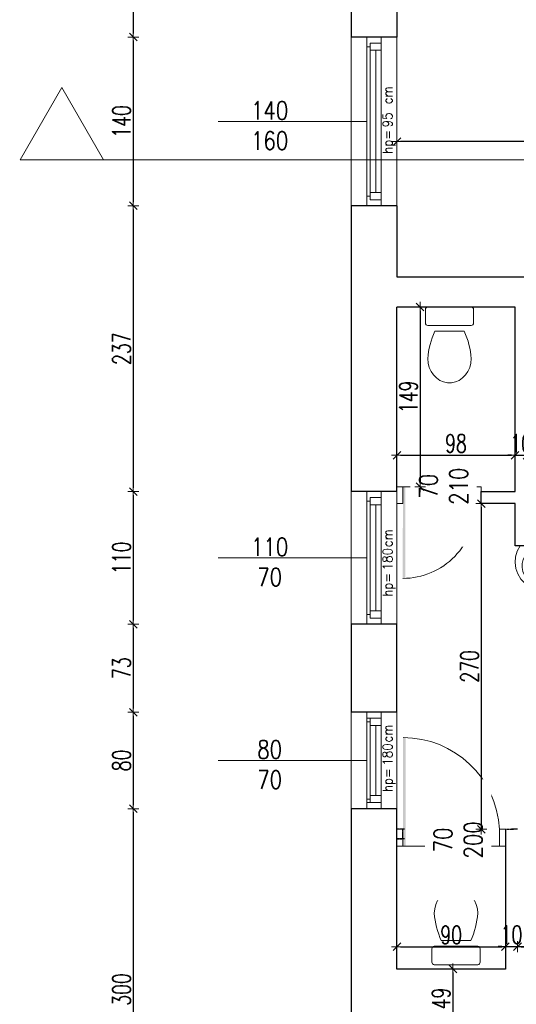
# Model space of a CAD drawing. Header units: millimetres. Extents: x 0 to 111311, y -48878 to -25280.
# Tile 89 of 244: x 75994 to 76405, y -30083 to -29266. Entities that reach past the tile are written whole.
import ezdxf

# ---------------------------------------------------------------- set-up
doc = ezdxf.new("R2010")
doc.units = ezdxf.units.MM
doc.linetypes.add('STRICHPUNKT', pattern=[0.5, 0.35, -0.05, 0.05, -0.05])
doc.layers.get('Defpoints').update_dxf_attribs({"color": 30})
for name, color, linetype, lineweight in [('0_meble', 8, 'Continuous', 9), ('J opisy', 7, 'Continuous', 9), ('J stolarka_okna', 144, 'Continuous', 0), ('J wymiary', 1, 'Continuous', 9), ('OPIS', 7, 'Continuous', 5), ('sciany', 252, 'Continuous', 30)]:
    doc.layers.add(name, color=color, linetype=linetype, lineweight=lineweight)
doc.styles.add('ADESK2', font='simplex', dxfattribs={"width": 0.7})
doc.styles.add('MtXpl_simplex_shx', font='simplex.shx')
doc.styles.get("Standard").update_dxf_attribs({"font": 'arial.ttf'})
doc.dimstyles.new('1-100', dxfattribs={"dimscale": 1.5, "dimtxt": 10, "dimasz": 2, "dimexe": 1, "dimexo": 1, "dimgap": 1.5, "dimtad": 1, "dimdec": 0, "dimrnd": 0.5, "dimdsep": 46, "dimtxsty": 'ADESK2', "dimblk": 'wymiar', "dimcen": -1, "dimdle": 5, "dimse1": 1, "dimse2": 1, "dimclrd": 256, "dimclre": 256, "dimclrt": 256, "dimadec": 0, "dimazin": 0, "dimtfac": 1, "dimtdec": 0, "dimtix": 1, "dimtmove": 0, "dimatfit": 3, "dimfxl": 20, "dimfxlon": 1, "dimtolj": 1, "dimtzin": 0, "dimarcsym": 0})

# ---------------------------------------------------------------- blocks, each defined once
blk = doc.blocks.new('muszla04')
blk.add_lwpolyline([(0, 40), (11.23, 40, -0.414214), (13.23, 38), (13.23, 2, -0.414214), (11.23, 0), (0, 0, -0.414214), (-2, 2), (-2, 38, -0.414214)], format="xyb", close=True)
at = {"flags": 128}
blk.add_lwpolyline([(40.7, 2), (44.4, 2.31), (47.98, 3.22), (51.31, 4.7), (54.27, 6.7), (56.78, 9.15), (58.74, 11.98), (60.08, 15.07), (60.76, 18.34), (60.76, 21.66), (60.08, 24.93), (58.74, 28.02), (56.78, 30.85), (54.27, 33.3), (51.31, 35.3), (47.98, 36.78), (44.4, 37.69), (40.7, 38)], dxfattribs=at)
blk.add_lwpolyline([(17.92, 32.21), (17.92, 7.79)])
for centre, start, end in [((45.81, -29.75), 94.30913, 114.23108), ((45.81, 69.75), 245.76892, 265.69087)]:
    blk.add_arc(centre, 67.95, start, end)
blk = doc.blocks.new('umywal04')
at = {"flags": 128}
for points in [[(0, 0), (-2.35, -4.36), (-3.75, -9.05), (-4.13, -13.9), (-3.49, -18.73), (-1.85, -23.35), (0.74, -27.6), (4.16, -31.32), (8.31, -34.36), (13.02, -36.62), (18.11, -38.01), (23.4, -38.48), (28.69, -38.01), (33.78, -36.62), (38.49, -34.36), (42.63, -31.32), (46.06, -27.6), (48.64, -23.35), (50.29, -18.73), (50.93, -13.9), (50.55, -9.05), (49.15, -4.36), (46.8, 0)], [(4.27, -8.38), (2.67, -11.42), (1.79, -14.65), (1.67, -17.95), (2.32, -21.21), (3.71, -24.31), (5.79, -27.15), (8.49, -29.63), (11.71, -31.65), (15.34, -33.15), (19.25, -34.07), (23.31, -34.38), (27.36, -34.07), (31.27, -33.15), (34.91, -31.65), (38.13, -29.63), (40.82, -27.15), (42.9, -24.31), (44.29, -21.21), (44.94, -17.95), (44.82, -14.65), (43.95, -11.42), (42.34, -8.38)]]:
    blk.add_lwpolyline(points, dxfattribs=at)
for points in [[(0, 0), (46.8, 0)], [(4.27, -8.38), (42.34, -8.38)]]:
    blk.add_lwpolyline(points)
for centre, radius in [((19.34, -3.97), 1.56), ((28.33, -3.97), 1.56), ((23.48, -13.91), 2.54)]:
    blk.add_circle(centre, radius)
blk = doc.blocks.new('wymiar')
for p, q in [((1.5, 0), (-1.5, 0)), ((1.06, 1.06), (-1.06, -1.06)), ((0, 1.5), (0, -1.5))]:
    blk.add_line(p, q)
blk = doc.blocks.new('*D2715')
at = {"layer": 'Defpoints', "color": 0, "ltscale": 4}
for p in [(76496.27, -30034.76), (76406.27, -30053.28), (76496.27, -30053.28)]:
    blk.add_point(p, dxfattribs=at)
at = {"layer": 'J wymiary', "lineweight": -2}
blk.add_line((76409.27, -30034.76), (76493.27, -30034.76), dxfattribs=at)
at = {"layer": 'J wymiary', "lineweight": -2, "ltscale": 4, "xscale": 3, "yscale": 3, "zscale": 3, "rotation": 180}
blk.add_blockref('wymiar', (76406.27, -30034.76), dxfattribs=at)
at = {"layer": 'J wymiary', "lineweight": -2, "ltscale": 4, "xscale": 3, "yscale": 3, "zscale": 3}
blk.add_blockref('wymiar', (76496.27, -30034.76), dxfattribs=at)
at = {"layer": 'J wymiary', "ltscale": 4, "insert": (76451.27, -30025.01), "char_height": 15, "attachment_point": 5, "style": 'ADESK2'}
blk.add_mtext('\\A1;90', dxfattribs=at)
blk = doc.blocks.new('*D2716')
at = {"layer": 'Defpoints', "color": 0, "ltscale": 4}
for p in [(76406.27, -29945.28), (76404.27, -30053.28), (76433.55, -30053.28)]:
    blk.add_point(p, dxfattribs=at)
at = {"layer": 'J wymiary', "lineweight": -2}
blk.add_line((76433.55, -29948.28), (76433.55, -30050.28), dxfattribs=at)
at = {"layer": 'J wymiary', "lineweight": -2, "ltscale": 4, "xscale": 3, "yscale": 3, "zscale": 3}
for p, rotation in [((76433.55, -29945.28), 90), ((76433.55, -30053.28), 270)]:
    blk.add_blockref('wymiar', p, dxfattribs=dict(at, rotation=rotation))
at = {"layer": 'J wymiary', "ltscale": 4, "insert": (76423.8, -29999.28), "char_height": 15, "attachment_point": 5, "rotation": 90, "style": 'ADESK2'}
blk.add_mtext('\\A1;108', dxfattribs=at)
blk = doc.blocks.new('*D2717')
at = {"layer": 'Defpoints', "color": 0, "ltscale": 4}
for p in [(76396.27, -30034.76), (76306.27, -30053.28), (76396.27, -30053.28)]:
    blk.add_point(p, dxfattribs=at)
at = {"layer": 'J wymiary', "lineweight": -2}
blk.add_line((76309.27, -30034.76), (76393.27, -30034.76), dxfattribs=at)
at = {"layer": 'J wymiary', "lineweight": -2, "ltscale": 4, "xscale": 3, "yscale": 3, "zscale": 3, "rotation": 180}
blk.add_blockref('wymiar', (76306.27, -30034.76), dxfattribs=at)
at = {"layer": 'J wymiary', "lineweight": -2, "ltscale": 4, "xscale": 3, "yscale": 3, "zscale": 3}
blk.add_blockref('wymiar', (76396.27, -30034.76), dxfattribs=at)
at = {"layer": 'J wymiary', "ltscale": 4, "insert": (76351.27, -30025.01), "char_height": 15, "attachment_point": 5, "style": 'ADESK2'}
blk.add_mtext('\\A1;90', dxfattribs=at)
blk = doc.blocks.new('*D2724')
at = {"layer": 'Defpoints', "color": 0, "ltscale": 4}
for p in [(76396.27, -30034.76), (76406.27, -30034.59), (76406.27, -30034.76)]:
    blk.add_point(p, dxfattribs=at)
at = {"layer": 'J wymiary', "lineweight": -2}
for p, q in [((76393.27, -30034.59), (76390.27, -30034.59)), ((76396.27, -30034.59), (76406.27, -30034.59)), ((76409.27, -30034.59), (76412.27, -30034.59))]:
    blk.add_line(p, q, dxfattribs=at)
at = {"layer": 'J wymiary', "lineweight": -2, "ltscale": 4, "xscale": 3, "yscale": 3, "zscale": 3}
blk.add_blockref('wymiar', (76396.27, -30034.59), dxfattribs=at)
at = {"layer": 'J wymiary', "lineweight": -2, "ltscale": 4, "xscale": 3, "yscale": 3, "zscale": 3, "rotation": 180}
blk.add_blockref('wymiar', (76406.27, -30034.59), dxfattribs=at)
at = {"layer": 'J wymiary', "ltscale": 4, "insert": (76401.27, -30024.84), "char_height": 15, "attachment_point": 5, "style": 'ADESK2'}
blk.add_mtext('\\A1;10', dxfattribs=at)
blk = doc.blocks.new('*D2728')
at = {"layer": 'Defpoints', "color": 0, "ltscale": 4}
for p in [(76404.27, -29667.28), (76376.27, -29937.28), (76404.27, -29937.28)]:
    blk.add_point(p, dxfattribs=at)
at = {"layer": 'J wymiary', "lineweight": -2}
blk.add_line((76376.27, -29670.28), (76376.27, -29934.28), dxfattribs=at)
at = {"layer": 'J wymiary', "lineweight": -2, "ltscale": 4, "xscale": 3, "yscale": 3, "zscale": 3}
for p, rotation in [((76376.27, -29667.28), 90), ((76376.27, -29937.28), 270)]:
    blk.add_blockref('wymiar', p, dxfattribs=dict(at, rotation=rotation))
at = {"layer": 'J wymiary', "ltscale": 4, "insert": (76366.52, -29802.28), "char_height": 15, "attachment_point": 5, "rotation": 90, "style": 'ADESK2'}
blk.add_mtext('\\A1;270', dxfattribs=at)
blk = doc.blocks.new('*D2729')
at = {"layer": 'Defpoints', "color": 0, "ltscale": 4}
for p in [(76306.27, -29504.28), (76306.27, -29653.28), (76325.57, -29653.28)]:
    blk.add_point(p, dxfattribs=at)
at = {"layer": 'J wymiary', "lineweight": -2}
blk.add_line((76325.57, -29507.28), (76325.57, -29650.28), dxfattribs=at)
at = {"layer": 'J wymiary', "lineweight": -2, "ltscale": 4, "xscale": 3, "yscale": 3, "zscale": 3}
for p, rotation in [((76325.57, -29504.28), 90), ((76325.57, -29653.28), 270)]:
    blk.add_blockref('wymiar', p, dxfattribs=dict(at, rotation=rotation))
at = {"layer": 'J wymiary', "ltscale": 4, "insert": (76315.82, -29578.78), "char_height": 15, "attachment_point": 5, "rotation": 90, "style": 'ADESK2'}
blk.add_mtext('\\A1;149', dxfattribs=at)
blk = doc.blocks.new('*D2730')
at = {"layer": 'Defpoints', "color": 0, "ltscale": 4}
for p in [(76404.27, -29627.14), (76306.27, -29653.28), (76404.27, -29653.28)]:
    blk.add_point(p, dxfattribs=at)
at = {"layer": 'J wymiary', "lineweight": -2}
blk.add_line((76309.27, -29627.14), (76401.27, -29627.14), dxfattribs=at)
at = {"layer": 'J wymiary', "lineweight": -2, "ltscale": 4, "xscale": 3, "yscale": 3, "zscale": 3, "rotation": 180}
blk.add_blockref('wymiar', (76306.27, -29627.14), dxfattribs=at)
at = {"layer": 'J wymiary', "lineweight": -2, "ltscale": 4, "xscale": 3, "yscale": 3, "zscale": 3}
blk.add_blockref('wymiar', (76404.27, -29627.14), dxfattribs=at)
at = {"layer": 'J wymiary', "ltscale": 4, "insert": (76355.27, -29617.39), "char_height": 15, "attachment_point": 5, "style": 'ADESK2'}
blk.add_mtext('\\A1;98', dxfattribs=at)
blk = doc.blocks.new('*D2731')
at = {"layer": 'Defpoints', "color": 0, "ltscale": 4}
for p in [(76404.27, -29627.14), (76414.27, -29627.14), (76414.27, -29627.14)]:
    blk.add_point(p, dxfattribs=at)
at = {"layer": 'J wymiary', "lineweight": -2}
for p, q in [((76401.27, -29627.14), (76398.27, -29627.14)), ((76404.27, -29627.14), (76414.27, -29627.14)), ((76417.27, -29627.14), (76420.27, -29627.14))]:
    blk.add_line(p, q, dxfattribs=at)
at = {"layer": 'J wymiary', "lineweight": -2, "ltscale": 4, "xscale": 3, "yscale": 3, "zscale": 3}
blk.add_blockref('wymiar', (76404.27, -29627.14), dxfattribs=at)
at = {"layer": 'J wymiary', "lineweight": -2, "ltscale": 4, "xscale": 3, "yscale": 3, "zscale": 3, "rotation": 180}
blk.add_blockref('wymiar', (76414.27, -29627.14), dxfattribs=at)
at = {"layer": 'J wymiary', "ltscale": 4, "insert": (76409.27, -29617.39), "char_height": 15, "attachment_point": 5, "style": 'ADESK2'}
blk.add_mtext('\\A1;10', dxfattribs=at)
blk = doc.blocks.new('*D2743')
at = {"layer": 'Defpoints', "color": 0, "ltscale": 4}
for p in [(76352.68, -30053.28), (76352.68, -30102.28), (76352.68, -30102.28)]:
    blk.add_point(p, dxfattribs=at)
at = {"layer": 'J wymiary', "lineweight": -2}
blk.add_line((76352.68, -30056.28), (76352.68, -30099.28), dxfattribs=at)
at = {"layer": 'J wymiary', "lineweight": -2, "ltscale": 4, "xscale": 3, "yscale": 3, "zscale": 3}
for p, rotation in [((76352.68, -30053.28), 90), ((76352.68, -30102.28), 270)]:
    blk.add_blockref('wymiar', p, dxfattribs=dict(at, rotation=rotation))
at = {"layer": 'J wymiary', "ltscale": 4, "insert": (76342.93, -30077.78), "char_height": 15, "attachment_point": 5, "rotation": 90, "style": 'ADESK2'}
blk.add_mtext('\\A1;49', dxfattribs=at)
blk = doc.blocks.new('*D2752')
at = {"layer": 'Defpoints', "color": 0, "ltscale": 4}
for p in [(76306.27, -29367.01), (76306.27, -29367.01), (76769.27, -29367.01)]:
    blk.add_point(p, dxfattribs=at)
at = {"layer": 'J wymiary', "lineweight": -2}
blk.add_line((76766.27, -29367.01), (76309.27, -29367.01), dxfattribs=at)
at = {"layer": 'J wymiary', "lineweight": -2, "ltscale": 4, "xscale": 3, "yscale": 3, "zscale": 3, "rotation": 180}
blk.add_blockref('wymiar', (76306.27, -29367.01), dxfattribs=at)
at = {"layer": 'J wymiary', "lineweight": -2, "ltscale": 4, "xscale": 3, "yscale": 3, "zscale": 3}
blk.add_blockref('wymiar', (76769.27, -29367.01), dxfattribs=at)
at = {"layer": 'J wymiary', "ltscale": 4, "insert": (76537.77, -29357.26), "char_height": 15, "attachment_point": 5, "style": 'ADESK2'}
blk.add_mtext('\\A1;463', dxfattribs=at)
blk = doc.blocks.new('*D2837')
at = {"layer": 'Defpoints', "color": 0, "ltscale": 4}
for p in [(81646.5, -27117.45), (76276.27, -27461.28), (81646.5, -30494.43)]:
    blk.add_point(p, dxfattribs=at)
at = {"layer": 'J wymiary', "lineweight": -2}
blk.add_line((76279.27, -27117.45), (81643.5, -27117.45), dxfattribs=at)
at = {"layer": 'J wymiary', "lineweight": -2, "ltscale": 4, "xscale": 3, "yscale": 3, "zscale": 3, "rotation": 180}
blk.add_blockref('wymiar', (76276.27, -27117.45), dxfattribs=at)
at = {"layer": 'J wymiary', "lineweight": -2, "ltscale": 4, "xscale": 3, "yscale": 3, "zscale": 3}
blk.add_blockref('wymiar', (81646.5, -27117.45), dxfattribs=at)
at = {"layer": 'J wymiary', "ltscale": 4, "insert": (78961.39, -27107.7), "char_height": 15, "attachment_point": 5, "style": 'ADESK2'}
blk.add_mtext('\\A1;5370', dxfattribs=at)
blk = doc.blocks.new('*D2909')
at = {"layer": 'Defpoints', "color": 0, "ltscale": 4}
for p in [(76281.27, -29218.28), (76087.77, -29280.28), (76281.27, -29280.28)]:
    blk.add_point(p, dxfattribs=at)
at = {"layer": 'J wymiary', "lineweight": -2}
blk.add_line((76087.77, -29221.28), (76087.77, -29277.28), dxfattribs=at)
at = {"layer": 'J wymiary', "lineweight": -2, "ltscale": 4, "xscale": 3, "yscale": 3, "zscale": 3}
for p, rotation in [((76087.77, -29218.28), 90), ((76087.77, -29280.28), 270)]:
    blk.add_blockref('wymiar', p, dxfattribs=dict(at, rotation=rotation))
at = {"layer": 'J wymiary', "ltscale": 4, "insert": (76078.02, -29249.28), "char_height": 15, "attachment_point": 5, "rotation": 90, "style": 'ADESK2'}
blk.add_mtext('\\A1;62', dxfattribs=at)
blk = doc.blocks.new('*D2910')
at = {"layer": 'Defpoints', "color": 0, "ltscale": 4}
for p in [(76281.27, -29280.28), (76087.77, -29420.28), (76281.08, -29420.28)]:
    blk.add_point(p, dxfattribs=at)
at = {"layer": 'J wymiary', "lineweight": -2}
blk.add_line((76087.77, -29283.28), (76087.77, -29417.28), dxfattribs=at)
at = {"layer": 'J wymiary', "lineweight": -2, "ltscale": 4, "xscale": 3, "yscale": 3, "zscale": 3}
for p, rotation in [((76087.77, -29280.28), 90), ((76087.77, -29420.28), 270)]:
    blk.add_blockref('wymiar', p, dxfattribs=dict(at, rotation=rotation))
at = {"layer": 'J wymiary', "ltscale": 4, "insert": (76078.02, -29350.28), "char_height": 15, "attachment_point": 5, "rotation": 90, "style": 'ADESK2'}
blk.add_mtext('\\A1;140', dxfattribs=at)
blk = doc.blocks.new('*D2911')
at = {"layer": 'Defpoints', "color": 0, "ltscale": 4}
for p in [(76281.08, -29420.28), (76087.77, -29657.28), (76283.34, -29657.28)]:
    blk.add_point(p, dxfattribs=at)
at = {"layer": 'J wymiary', "lineweight": -2}
blk.add_line((76087.77, -29423.28), (76087.77, -29654.28), dxfattribs=at)
at = {"layer": 'J wymiary', "lineweight": -2, "ltscale": 4, "xscale": 3, "yscale": 3, "zscale": 3}
for p, rotation in [((76087.77, -29420.28), 90), ((76087.77, -29657.28), 270)]:
    blk.add_blockref('wymiar', p, dxfattribs=dict(at, rotation=rotation))
at = {"layer": 'J wymiary', "ltscale": 4, "insert": (76078.02, -29538.78), "char_height": 15, "attachment_point": 5, "rotation": 90, "style": 'ADESK2'}
blk.add_mtext('\\A1;237', dxfattribs=at)
blk = doc.blocks.new('*D2912')
at = {"layer": 'Defpoints', "color": 0, "ltscale": 4}
for p in [(76283.34, -29657.28), (76087.77, -29767.28), (76286.29, -29767.28)]:
    blk.add_point(p, dxfattribs=at)
at = {"layer": 'J wymiary', "lineweight": -2}
blk.add_line((76087.77, -29660.28), (76087.77, -29764.28), dxfattribs=at)
at = {"layer": 'J wymiary', "lineweight": -2, "ltscale": 4, "xscale": 3, "yscale": 3, "zscale": 3}
for p, rotation in [((76087.77, -29657.28), 90), ((76087.77, -29767.28), 270)]:
    blk.add_blockref('wymiar', p, dxfattribs=dict(at, rotation=rotation))
at = {"layer": 'J wymiary', "ltscale": 4, "insert": (76078.02, -29712.28), "char_height": 15, "attachment_point": 5, "rotation": 90, "style": 'ADESK2'}
blk.add_mtext('\\A1;110', dxfattribs=at)
blk = doc.blocks.new('*D2913')
at = {"layer": 'Defpoints', "color": 0, "ltscale": 4}
for p in [(76286.29, -29767.28), (76087.77, -29840.28), (76283.18, -29840.28)]:
    blk.add_point(p, dxfattribs=at)
at = {"layer": 'J wymiary', "lineweight": -2}
blk.add_line((76087.77, -29770.28), (76087.77, -29837.28), dxfattribs=at)
at = {"layer": 'J wymiary', "lineweight": -2, "ltscale": 4, "xscale": 3, "yscale": 3, "zscale": 3}
for p, rotation in [((76087.77, -29767.28), 90), ((76087.77, -29840.28), 270)]:
    blk.add_blockref('wymiar', p, dxfattribs=dict(at, rotation=rotation))
at = {"layer": 'J wymiary', "ltscale": 4, "insert": (76078.02, -29803.78), "char_height": 15, "attachment_point": 5, "rotation": 90, "style": 'ADESK2'}
blk.add_mtext('\\A1;73', dxfattribs=at)
blk = doc.blocks.new('*D2914')
at = {"layer": 'Defpoints', "color": 0, "ltscale": 4}
for p in [(76283.18, -29840.28), (76087.77, -29920.28), (76280.84, -29920.28)]:
    blk.add_point(p, dxfattribs=at)
at = {"layer": 'J wymiary', "lineweight": -2}
blk.add_line((76087.77, -29843.28), (76087.77, -29917.28), dxfattribs=at)
at = {"layer": 'J wymiary', "lineweight": -2, "ltscale": 4, "xscale": 3, "yscale": 3, "zscale": 3}
for p, rotation in [((76087.77, -29840.28), 90), ((76087.77, -29920.28), 270)]:
    blk.add_blockref('wymiar', p, dxfattribs=dict(at, rotation=rotation))
at = {"layer": 'J wymiary', "ltscale": 4, "insert": (76078.02, -29880.28), "char_height": 15, "attachment_point": 5, "rotation": 90, "style": 'ADESK2'}
blk.add_mtext('\\A1;80', dxfattribs=at)
blk = doc.blocks.new('*D2915')
at = {"layer": 'Defpoints', "color": 0, "ltscale": 4}
for p in [(76280.84, -29920.28), (76087.77, -30220.28), (76284.88, -30220.28)]:
    blk.add_point(p, dxfattribs=at)
at = {"layer": 'J wymiary', "lineweight": -2}
blk.add_line((76087.77, -29923.28), (76087.77, -30217.28), dxfattribs=at)
at = {"layer": 'J wymiary', "lineweight": -2, "ltscale": 4, "xscale": 3, "yscale": 3, "zscale": 3}
for p, rotation in [((76087.77, -29920.28), 90), ((76087.77, -30220.28), 270)]:
    blk.add_blockref('wymiar', p, dxfattribs=dict(at, rotation=rotation))
at = {"layer": 'J wymiary', "ltscale": 4, "insert": (76078.02, -30070.28), "char_height": 15, "attachment_point": 5, "rotation": 90, "style": 'ADESK2'}
blk.add_mtext('\\A1;300', dxfattribs=at)
blk = doc.blocks.new('*D2936')
at = {"layer": 'Defpoints', "color": 0, "ltscale": 4}
for p in [(75952.47, -27461.28), (76323.41, -27461.28), (76934.27, -30487.28)]:
    blk.add_point(p, dxfattribs=at)
at = {"layer": 'J wymiary', "lineweight": -2}
blk.add_line((75952.47, -30484.28), (75952.47, -27464.28), dxfattribs=at)
at = {"layer": 'J wymiary', "lineweight": -2, "ltscale": 4, "xscale": 3, "yscale": 3, "zscale": 3}
for p, rotation in [((75952.47, -27461.28), 90), ((75952.47, -30487.28), 270)]:
    blk.add_blockref('wymiar', p, dxfattribs=dict(at, rotation=rotation))
at = {"layer": 'J wymiary', "ltscale": 4, "insert": (75942.72, -28974.28), "char_height": 15, "attachment_point": 5, "rotation": 90, "style": 'ADESK2'}
blk.add_mtext('\\A1;3026', dxfattribs=at)
blk = doc.blocks.new('*D2941')
at = {"layer": 'Defpoints', "color": 0, "ltscale": 4}
for p in [(76276.27, -27461.28), (75803.87, -32295.51), (76972.64, -32295.51)]:
    blk.add_point(p, dxfattribs=at)
at = {"layer": 'J wymiary', "lineweight": -2}
blk.add_line((75803.87, -27464.28), (75803.87, -32292.51), dxfattribs=at)
at = {"layer": 'J wymiary', "lineweight": -2, "ltscale": 4, "xscale": 3, "yscale": 3, "zscale": 3}
for p, rotation in [((75803.87, -27461.28), 90), ((75803.87, -32295.51), 270)]:
    blk.add_blockref('wymiar', p, dxfattribs=dict(at, rotation=rotation))
at = {"layer": 'J wymiary', "ltscale": 4, "insert": (75794.12, -29878.4), "char_height": 15, "attachment_point": 5, "rotation": 90, "style": 'ADESK2'}
blk.add_mtext('\\A1;4834', dxfattribs=at)

msp = doc.modelspace()

# ---------------------------------------------------------------- linework, layer by layer
at = {"layer": 'J opisy', "linetype": 'Continuous', "lineweight": 9}
for p, q in [((76281.272, -29350.284), (76158.272, -29350.284)), ((76281.272, -29712.284), (76158.272, -29712.284)), ((76281.272, -29880.284), (76158.272, -29880.284))]:
    msp.add_line(p, q, dxfattribs=at)
at = {"layer": 'J opisy'}
for p, q in [((76341.272, -29628.284), (76341.272, -29678.284)), ((76352.7, -29921.618), (76352.7, -29971.618))]:
    msp.add_line(p, q, dxfattribs=at)
at = {"layer": 'J stolarka_okna', "linetype": 'Continuous', "lineweight": 9}
for p, q in [((76268.272, -29420.284), (76268.272, -29280.284)), ((76281.272, -29280.284), (76281.272, -29420.284)), ((76293.272, -29420.284), (76293.272, -29280.284)), ((76306.272, -29280.284), (76306.272, -29420.284)), ((76284.272, -29288.284), (76281.272, -29288.284)), ((76287.272, -29285.284), (76284.272, -29285.284)), ((76284.272, -29285.284), (76284.272, -29291.284)), ((76293.272, -29291.284), (76284.272, -29291.284)), ((76284.272, -29291.284), (76284.272, -29409.284)), ((76293.272, -29285.284), (76287.272, -29285.284)), ((76288.772, -29409.284), (76288.772, -29291.284)), ((76284.272, -29412.284), (76281.272, -29412.284)), ((76284.272, -29409.284), (76293.272, -29409.284)), ((76284.272, -29409.284), (76284.272, -29415.284)), ((76287.272, -29415.284), (76284.272, -29415.284)), ((76287.272, -29415.284), (76293.272, -29415.284)), ((76268.272, -29657.284), (76268.272, -29767.284)), ((76293.272, -29657.284), (76281.272, -29657.284)), ((76281.272, -29657.284), (76281.272, -29767.284)), ((76293.272, -29767.284), (76293.272, -29657.284)), ((76306.272, -29767.284), (76306.272, -29657.284)), ((76284.272, -29665.284), (76281.272, -29665.284)), ((76284.272, -29662.284), (76293.272, -29662.284)), ((76284.272, -29662.284), (76284.272, -29668.284)), ((76287.272, -29668.284), (76284.272, -29668.284)), ((76284.272, -29756.284), (76284.272, -29668.284)), ((76287.272, -29668.284), (76293.272, -29668.284)), ((76288.772, -29756.284), (76288.772, -29668.284)), ((76284.272, -29756.284), (76293.272, -29756.284)), ((76284.272, -29756.284), (76284.272, -29762.284)), ((76284.272, -29759.284), (76281.272, -29759.284)), ((76287.272, -29762.284), (76284.272, -29762.284)), ((76287.272, -29762.284), (76293.272, -29762.284)), ((76281.272, -29767.284), (76293.272, -29767.284)), ((76268.272, -29920.284), (76268.272, -29840.284)), ((76293.272, -29840.284), (76281.272, -29840.284)), ((76281.272, -29840.284), (76281.272, -29920.284)), ((76293.272, -29845.284), (76281.272, -29845.284)), ((76284.272, -29845.284), (76293.272, -29845.284)), ((76284.272, -29845.284), (76284.272, -29851.284)), ((76293.272, -29920.284), (76293.272, -29840.284)), ((76306.272, -29840.284), (76306.272, -29920.284)), ((76284.272, -29848.284), (76281.272, -29848.284)), ((76287.272, -29851.284), (76284.272, -29851.284)), ((76284.272, -29909.284), (76284.272, -29851.284)), ((76287.272, -29851.284), (76293.272, -29851.284)), ((76288.772, -29909.284), (76288.772, -29851.284)), ((76284.272, -29912.284), (76281.272, -29912.284)), ((76284.272, -29909.284), (76293.272, -29909.284)), ((76284.272, -29909.284), (76284.272, -29915.284)), ((76281.272, -29915.284), (76293.272, -29915.284)), ((76281.272, -29920.284), (76293.272, -29920.284)), ((76287.272, -29915.284), (76284.272, -29915.284)), ((76287.272, -29915.284), (76293.272, -29915.284))]:
    msp.add_line(p, q, dxfattribs=at)
at = {"layer": 'J stolarka_okna'}
for p, q in [((76306.272, -29653.284), (76311.272, -29653.284)), ((76306.272, -29653.284), (76306.272, -29667.284)), ((76371.272, -29653.284), (76311.272, -29653.284)), ((76311.272, -29653.284), (76311.272, -29667.284)), ((76371.272, -29653.284), (76376.272, -29653.284)), ((76371.272, -29653.284), (76371.272, -29667.284)), ((76376.272, -29653.284), (76376.272, -29667.284)), ((76311.272, -29667.284), (76306.272, -29667.284)), ((76376.272, -29667.284), (76371.272, -29667.284)), ((76311.272, -29937.284), (76306.272, -29937.284)), ((76306.272, -29951.284), (76306.272, -29937.284)), ((76311.272, -29951.284), (76311.272, -29937.284)), ((76396.272, -29937.284), (76391.272, -29937.284)), ((76391.272, -29951.284), (76391.272, -29937.284)), ((76396.272, -29951.284), (76396.272, -29937.284)), ((76306.272, -29951.284), (76311.272, -29951.284)), ((76311.272, -29951.284), (76391.272, -29951.284)), ((76391.272, -29951.284), (76396.272, -29951.284))]:
    msp.add_line(p, q, dxfattribs=at)
for centre, radius, start, end in [((76311.147, -29669.13), 60.154, 270, 1.759014), ((76311.376, -29941.28), 79.996, 2.863242, 90)]:
    msp.add_arc(centre, radius, start, end, dxfattribs=at)
for points in [[(76313.272, -29729.284), (76311.147, -29729.284), (76313.272, -29653.284), (76311.272, -29653.284)], [(76313.501, -29861.284), (76311.376, -29861.284), (76313.501, -29951.284), (76311.501, -29951.284)]]:
    msp.add_solid(points, dxfattribs=at)
at = {"layer": 'OPIS'}
msp.add_line((75993.896, -29382.098), (78192.418, -29382.098), dxfattribs=at)
msp.add_lwpolyline([(76028.537, -29322.098), (76063.178, -29382.098), (75993.896, -29382.098)], close=True, dxfattribs=at)
at = {"layer": 'sciany'}
for p, q in [((76268.272, -29218.284), (76268.272, -29280.284)), ((76306.272, -29218.284), (76306.272, -29280.284)), ((76306.272, -29280.284), (76268.272, -29280.284)), ((76268.272, -29420.284), (76268.272, -29657.284)), ((76306.272, -29420.284), (76268.272, -29420.284)), ((76306.272, -29420.284), (76306.272, -29479.284)), ((76306.272, -29479.284), (76664.272, -29479.284)), ((76306.272, -29650.284), (76306.272, -29504.284)), ((76404.272, -29504.284), (76306.272, -29504.284)), ((76404.272, -29657.284), (76404.272, -29504.284)), ((76306.272, -29657.284), (76306.272, -29650.284)), ((76306.272, -29657.284), (76268.272, -29657.284)), ((76376.272, -29667.284), (76376.272, -29657.284)), ((76376.272, -29657.284), (76404.272, -29657.284)), ((76404.272, -29667.284), (76376.272, -29667.284)), ((76404.272, -29702.284), (76404.272, -29667.284)), ((76588.272, -29702.284), (76404.272, -29702.284)), ((76268.272, -29767.284), (76268.272, -29840.284)), ((76306.272, -29767.284), (76268.272, -29767.284)), ((76306.272, -29840.284), (76306.272, -29767.284)), ((76306.272, -29840.284), (76268.272, -29840.284)), ((76268.272, -29920.284), (76268.272, -30220.284)), ((76306.272, -29920.284), (76268.272, -29920.284)), ((76306.272, -29961.284), (76306.272, -29920.284)), ((76396.272, -29941.284), (76396.272, -30053.284)), ((76306.272, -30053.284), (76306.272, -29961.284)), ((76396.272, -30053.284), (76306.272, -30053.284))]:
    msp.add_line(p, q, dxfattribs=at)
at = {"layer": 'sciany', "linetype": 'STRICHPUNKT'}
for p, q in [((76312.574, -29937.284), (76306.272, -29937.284)), ((76311.272, -29937.284), (76306.272, -29937.284)), ((76311.272, -29945.284), (76311.272, -29937.284)), ((76311.272, -29945.284), (76311.272, -29937.284)), ((76396.272, -29937.284), (76402.903, -29937.284)), ((76396.272, -29937.284), (76396.272, -29941.284)), ((76406.272, -29937.284), (76400.953, -29937.284)), ((76312.574, -29945.284), (76306.272, -29945.284)), ((76306.272, -29945.284), (76311.272, -29945.284))]:
    msp.add_line(p, q, dxfattribs=at)

# ---------------------------------------------------------------- block references
at = {"layer": '0_meble', "xscale": -1}
for p, rotation in [((76369.933, -29506.284), 89.99999999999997), ((76335.323, -30047.666), 270)]:
    msp.add_blockref('muszla04', p, dxfattribs=dict(at, rotation=rotation))
at = {"layer": '0_meble'}
msp.add_blockref('umywal04', (76408.373, -29702.284), dxfattribs=at)

# ---------------------------------------------------------------- texts
at = {"layer": 'J opisy', "style": 'MtXpl_simplex_shx', "width": 0.9}
for s, p in [('cm', (76302.549, -29336.014)), ('95', (76302.549, -29355.214)), ('hp=', (76302.549, -29377.157)), ('cm', (76302.549, -29703.389)), ('180', (76302.549, -29722.589)), ('hp=', (76302.549, -29744.532)), ('cm', (76302.549, -29865.378)), ('180', (76302.549, -29884.578)), ('hp=', (76302.549, -29906.521))]:
    msp.add_text(s, height=8, rotation=90, dxfattribs=at).set_placement(p)
at = {"layer": 'J opisy', "char_height": 15, "width": 30.20626, "attachment_point": 5, "line_spacing_factor": 0.771429}
for s, insert in [('\\pxsm1;{\\Fsimplex|c238;\\W0.8;140\\Fsimplex|c0;\\P\\Fsimplex|c238;160}', (76200.794, -29353.714)), ('\\pxsm1;{\\Fsimplex|c238;\\W0.8;110\\Fsimplex|c0;\\P\\Fsimplex|c238;70}', (76200.794, -29715.714)), ('\\pxsm1;{\\Fsimplex|c238;\\W0.8;80\\Fsimplex|c0;\\P\\Fsimplex|c238;70}', (76200.794, -29883.714))]:
    msp.add_mtext(s, dxfattribs=dict(at, insert=insert))

# ---------------------------------------------------------------- dimensions: what is measured, and where the dimension line sits
at = {"layer": 'J wymiary'}
for base, p1, p2, picture, middle in [((76087.77, -29280.284), (76281.272, -29218.284), (76281.272, -29280.284), '*D2909', (76078.02, -29249.284)), ((76087.77, -29420.284), (76281.272, -29280.284), (76281.085, -29420.284), '*D2910', (76078.02, -29350.284)), ((76087.77, -29657.284), (76281.085, -29420.284), (76283.344, -29657.284), '*D2911', (76078.02, -29538.784)), ((76087.77, -29767.284), (76283.344, -29657.284), (76286.295, -29767.284), '*D2912', (76078.02, -29712.284)), ((76087.77, -29840.284), (76286.295, -29767.284), (76283.179, -29840.284), '*D2913', (76078.02, -29803.784)), ((76087.77, -29920.284), (76283.179, -29840.284), (76280.842, -29920.284), '*D2914', (76078.02, -29880.284)), ((76087.77, -30220.284), (76280.842, -29920.284), (76284.88, -30220.284), '*D2915', (76078.02, -30070.284))]:
    dim = msp.add_linear_dim(base=base, p1=p1, p2=p2, angle=90, dimstyle='1-100', override={"dimblk": 'wymiar'}, dxfattribs=at)
    dim.commit()
    dim.dimension.update_dxf_attribs({"geometry": picture, "text_midpoint": middle})
for base, p1, p2, picture, middle in [((76306.272, -29367.008), (76769.272, -29367.008), (76306.272, -29367.008), '*D2752', (76537.772, -29357.258)), ((76414.272, -29627.144), (76404.272, -29627.144), (76414.272, -29627.144), '*D2731', (76409.272, -29617.394)), ((76396.272, -30034.762), (76306.272, -30053.284), (76396.272, -30053.284), '*D2717', (76351.272, -30025.012)), ((76406.272, -30034.589), (76396.272, -30034.762), (76406.272, -30034.762), '*D2724', (76401.272, -30024.839)), ((76496.272, -30034.762), (76406.272, -30053.284), (76496.272, -30053.284), '*D2715', (76451.272, -30025.012))]:
    dim = msp.add_linear_dim(base=base, p1=p1, p2=p2, dimstyle='1-100', dxfattribs=at)
    dim.commit()
    dim.dimension.update_dxf_attribs({"geometry": picture, "text_midpoint": middle})
for base, p1, p2, picture, middle in [((76433.548, -30053.284), (76406.272, -29945.284), (76404.272, -30053.284), '*D2716', (76423.798, -29999.284)), ((76352.677, -30102.284), (76352.677, -30053.284), (76352.677, -30102.284), '*D2743', (76342.927, -30077.784))]:
    dim = msp.add_linear_dim(base=base, p1=p1, p2=p2, angle=90, dimstyle='1-100', dxfattribs=at)
    dim.commit()
    dim.dimension.update_dxf_attribs({"geometry": picture, "text_midpoint": middle})

# ---------------------------------------------------------------- next in the draw order: texts
at = {"layer": 'J opisy', "char_height": 15, "width": 85.22639, "attachment_point": 5, "line_spacing_factor": 0.771429, "bg_fill": 2}
for s, insert, rotation in [('\\pxsm1;{\\Fsimplex|c238;\\W0.8;70\\P210}', (76344.976, -29652.85), 89.995455), ('\\pxsm1;{\\Fsimplex.shx|c238;\\W0.8;70\\P200}', (76357.031, -29946.185), 90.004545)]:
    msp.add_mtext(s, dxfattribs=dict(at, insert=insert, rotation=rotation))

# ---------------------------------------------------------------- next in the draw order: dimensions: what is measured, and where the dimension line sits
at = {"layer": 'J wymiary'}
dim = msp.add_linear_dim(base=(81646.498, -27117.446), p1=(76276.272, -27461.284), p2=(81646.498, -30494.434), dimstyle='1-100', override={"dimblk": 'wymiar'}, dxfattribs=at)
dim.commit()
dim.dimension.update_dxf_attribs({"geometry": '*D2837', "text_midpoint": (78961.385, -27107.696)})
for base, p1, p2, picture, middle in [((75803.867, -32295.51), (76276.272, -27461.284), (76972.637, -32295.51), '*D2941', (75794.117, -29878.397)), ((75952.474, -27461.284), (76934.272, -30487.284), (76323.406, -27461.284), '*D2936', (75942.724, -28974.284))]:
    dim = msp.add_linear_dim(base=base, p1=p1, p2=p2, angle=90, dimstyle='1-100', override={"dimblk": 'wymiar'}, dxfattribs=at)
    dim.commit()
    dim.dimension.update_dxf_attribs({"geometry": picture, "text_midpoint": middle})
for base, p1, p2, picture, middle in [((76325.565, -29653.284), (76306.272, -29504.284), (76306.272, -29653.284), '*D2729', (76315.815, -29578.784)), ((76376.272, -29937.284), (76404.272, -29667.284), (76404.272, -29937.284), '*D2728', (76366.522, -29802.284))]:
    dim = msp.add_linear_dim(base=base, p1=p1, p2=p2, angle=90, dimstyle='1-100', dxfattribs=at)
    dim.commit()
    dim.dimension.update_dxf_attribs({"geometry": picture, "text_midpoint": middle})
dim = msp.add_linear_dim(base=(76404.272, -29627.144), p1=(76306.272, -29653.284), p2=(76404.272, -29653.284), dimstyle='1-100', dxfattribs=at)
dim.commit()
dim.dimension.update_dxf_attribs({"geometry": '*D2730', "text_midpoint": (76355.272, -29617.394)})

doc.saveas('drawing.dxf')
